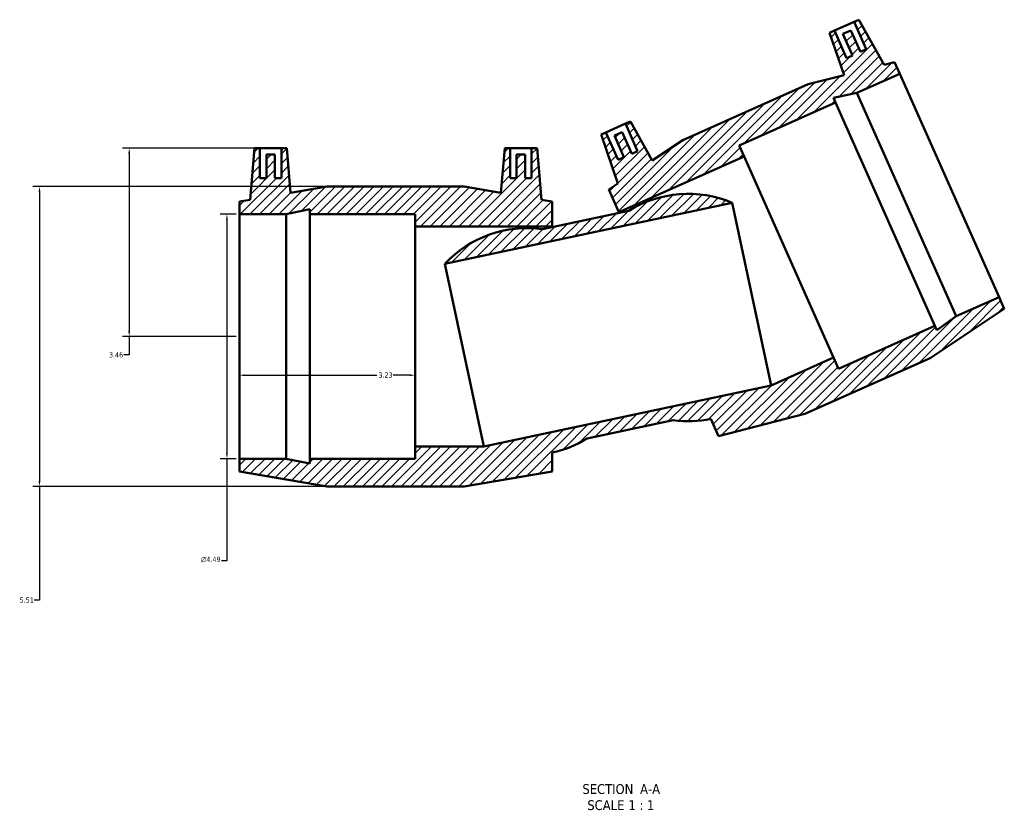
# Model space of a CAD drawing. Header units: inches. Extents: x -4.5 to 74.7, y -34.7 to 55.2.
# Tile 1 of 6: x 15.1 to 33.2, y -34.7 to -20.3. Entities that reach past the tile are written whole.
import ezdxf

# ---------------------------------------------------------------- set-up
doc = ezdxf.new("R2010")
doc.units = ezdxf.units.IN
doc.header["$MEASUREMENT"] = 0
for name, color, linetype, lineweight in [('Dimension (ANSI)', 7, 'Continuous', 25), ('Hatch (ANSI)', 7, 'Continuous', 18), ('Symbol (ANSI)', 7, 'Continuous', 25), ('Visible (ANSI)', 7, 'Continuous', 50)]:
    doc.layers.add(name, color=color, linetype=linetype, lineweight=lineweight)
doc.styles.add('Label Text (ANSI)', font='tahoma.ttf')
doc.styles.add('Note Text (ANSI)', font='tahoma.ttf')
doc.dimstyles.new('Default (ANSI)', dxfattribs={"dimtxt": 0.094488, "dimasz": 0.098425, "dimexe": 0.125, "dimexo": 0.0625, "dimgap": 0.031496, "dimtad": 0, "dimtih": 1, "dimtoh": 1, "dimrnd": 1e-08, "dimzin": 4, "dimdsep": 46, "dimtxsty": 'Note Text (ANSI)', "dimcen": 0.09, "dimdle": 0.393701, "dimclrd": 256, "dimclre": 256, "dimclrt": 5, "dimadec": 0, "dimazin": 1, "dimtfac": 1, "dimtofl": 0, "dimtmove": 0, "dimatfit": 3, "dimfxl": 1, "dimtolj": 1, "dimtzin": 4, "dimlwd": -1, "dimlwe": -1, "dimarcsym": 0})

# ---------------------------------------------------------------- blocks, each defined once
blk = doc.blocks.new('*D7')
at = {"layer": 'Defpoints', "color": 0, "transparency": 16777216}
for p in [(19.113, -26.073), (22.343, -26.073), (22.343, -26.785)]:
    blk.add_point(p, dxfattribs=at)
at = {"layer": 'Dimension (ANSI)', "transparency": 16777216}
for p, q in [((19.211, -26.785), (21.637, -26.785)), ((22.245, -26.785), (21.939, -26.785))]:
    blk.add_line(p, q, dxfattribs=at)
for points in [[(19.211, -26.768), (19.211, -26.801), (19.113, -26.785)], [(22.245, -26.768), (22.245, -26.801), (22.343, -26.785)]]:
    blk.add_solid(points, dxfattribs=at)
at = {"layer": 'Dimension (ANSI)', "color": 5, "transparency": 16777216, "insert": (21.669, -26.735), "char_height": 0.0945, "attachment_point": 1, "style": 'Note Text (ANSI)'}
blk.add_mtext('\\A1;3.23', dxfattribs=at)
blk = doc.blocks.new('*D8')
at = {"layer": 'Defpoints', "color": 0, "transparency": 16777216}
for p in [(19.491, -22.613), (17.089, -26.073), (19.113, -26.073)]:
    blk.add_point(p, dxfattribs=at)
at = {"layer": 'Dimension (ANSI)', "transparency": 16777216}
for p, q in [((19.429, -22.613), (16.964, -22.613)), ((17.089, -22.711), (17.089, -25.974)), ((19.051, -26.073), (16.964, -26.073)), ((17.089, -26.073), (17.089, -26.413)), ((17.089, -26.413), (16.99, -26.413))]:
    blk.add_line(p, q, dxfattribs=at)
for points in [[(17.072, -22.711), (17.105, -22.711), (17.089, -22.613)], [(17.072, -25.974), (17.105, -25.974), (17.089, -26.073)]]:
    blk.add_solid(points, dxfattribs=at)
at = {"layer": 'Dimension (ANSI)', "color": 5, "transparency": 16777216, "insert": (16.717, -26.363), "char_height": 0.0945, "attachment_point": 1, "style": 'Note Text (ANSI)'}
blk.add_mtext('\\A1;3.46', dxfattribs=at)
blk = doc.blocks.new('*D9')
at = {"layer": 'Defpoints', "color": 0, "transparency": 16777216}
for p in [(19.113, -23.827), (18.884, -28.319), (19.113, -28.319)]:
    blk.add_point(p, dxfattribs=at)
at = {"layer": 'Dimension (ANSI)', "transparency": 16777216}
for p, q in [((19.051, -23.827), (18.759, -23.827)), ((18.884, -23.925), (18.884, -28.22)), ((19.051, -28.319), (18.759, -28.319)), ((18.884, -28.319), (18.884, -30.193)), ((18.884, -30.193), (18.786, -30.193))]:
    blk.add_line(p, q, dxfattribs=at)
for points in [[(18.868, -23.925), (18.901, -23.925), (18.884, -23.827)], [(18.868, -28.22), (18.901, -28.22), (18.884, -28.319)]]:
    blk.add_solid(points, dxfattribs=at)
at = {"layer": 'Dimension (ANSI)', "color": 5, "transparency": 16777216, "insert": (18.406, -30.122), "char_height": 0.09449, "attachment_point": 1, "style": 'Note Text (ANSI)'}
blk.add_mtext('\\A1;{\\fAIGDT|b0|i0;\\H0.0945;\\ln}\\fTahoma|b0|i0;\\H0.0945;4.49', dxfattribs=at)
blk = doc.blocks.new('*D10')
at = {"layer": 'Defpoints', "color": 0, "transparency": 16777216}
for p in [(20.728, -23.318), (15.44, -28.828), (20.728, -28.828)]:
    blk.add_point(p, dxfattribs=at)
at = {"layer": 'Dimension (ANSI)', "transparency": 16777216}
for p, q in [((20.666, -23.318), (15.315, -23.318)), ((15.44, -23.416), (15.44, -28.729)), ((20.666, -28.828), (15.315, -28.828)), ((15.44, -28.828), (15.44, -30.918)), ((15.44, -30.918), (15.341, -30.918))]:
    blk.add_line(p, q, dxfattribs=at)
for points in [[(15.423, -23.416), (15.456, -23.416), (15.44, -23.318)], [(15.423, -28.729), (15.456, -28.729), (15.44, -28.828)]]:
    blk.add_solid(points, dxfattribs=at)
at = {"layer": 'Dimension (ANSI)', "color": 5, "transparency": 16777216, "insert": (15.076, -30.869), "char_height": 0.0945, "attachment_point": 1, "style": 'Note Text (ANSI)'}
blk.add_mtext('\\A1;5.51', dxfattribs=at)

msp = doc.modelspace()

# ---------------------------------------------------------------- hatches: boundary and pattern name
at = {"layer": 'Hatch (ANSI)'}
h = msp.add_hatch(dxfattribs=at)
h.set_pattern_fill('ANSI31', color=256, style=0)
edge = h.paths.add_edge_path()
edge.add_ellipse((24.409, -26.169), major_axis=(-2.07, 0.275), ratio=1, start_angle=270, end_angle=324.3133)
edge.add_line((22.889, -24.738), (28.168, -23.616))
edge.add_ellipse((27.361, -25.541), major_axis=(-1.925, 0.807), ratio=1, start_angle=270, end_angle=324.3133)
edge.add_line((26.268, -23.762), (24.684, -24.099))
h.paths.add_polyline_path([(23.246, -23.318), (20.728, -23.318), (20.055, -23.432), (19.983, -22.613), (19.885, -22.613), (19.885, -23.164), (19.767, -23.164), (19.767, -22.731), (19.609, -22.731), (19.609, -23.164), (19.491, -23.164), (19.491, -22.613), (19.393, -22.613), (19.31, -23.56), (19.113, -23.593), (19.113, -23.827), (19.974, -23.827), (20.405, -23.735), (20.405, -23.827), (22.343, -23.827), (22.343, -24.051), (24.861, -24.051), (24.861, -23.593), (24.664, -23.56), (24.582, -22.613), (24.483, -22.613), (24.483, -23.164), (24.365, -23.164), (24.365, -22.731), (24.208, -22.731), (24.208, -23.164), (24.089, -23.164), (24.089, -22.613), (23.991, -22.613), (23.919, -23.432)])
h.paths.add_polyline_path([(29.565, -21.439), (27.264, -22.463), (26.696, -22.842), (26.297, -22.122), (26.207, -22.162), (26.431, -22.666), (26.323, -22.714), (26.147, -22.318), (26.003, -22.382), (26.18, -22.778), (26.072, -22.826), (25.847, -22.323), (25.758, -22.363), (26.067, -23.261), (25.901, -23.372), (26.087, -23.79), (28.388, -22.766), (28.296, -22.561), (30.067, -21.773), (30.029, -21.689), (30.46, -21.598), (31.247, -21.247), (31.152, -21.034), (30.959, -21.083), (30.498, -20.252), (30.408, -20.292), (30.632, -20.796), (30.524, -20.844), (30.348, -20.448), (30.204, -20.512), (30.38, -20.908), (30.272, -20.956), (30.048, -20.452), (29.958, -20.492), (30.226, -21.27)])
edge = h.paths.add_edge_path()
edge.add_line((29.505, -27.497), (31.806, -26.473))
edge.add_line((31.806, -26.473), (33.169, -25.564))
edge.add_line((33.169, -25.564), (33.074, -25.351))
edge.add_line((33.074, -25.351), (32.287, -25.701))
edge.add_line((32.287, -25.701), (31.931, -25.96))
edge.add_line((31.931, -25.96), (31.894, -25.877))
edge.add_line((31.894, -25.877), (30.123, -26.665))
edge.add_line((30.123, -26.665), (30.032, -26.46))
edge.add_line((30.032, -26.46), (28.882, -26.972))
edge.add_line((28.882, -26.972), (23.602, -28.094))
edge.add_line((23.602, -28.094), (22.343, -28.094))
edge.add_line((22.343, -28.094), (22.343, -28.319))
edge.add_line((22.343, -28.319), (20.405, -28.319))
edge.add_line((20.405, -28.319), (20.405, -28.41))
edge.add_line((20.405, -28.41), (19.974, -28.319))
edge.add_line((19.974, -28.319), (19.113, -28.319))
edge.add_line((19.113, -28.319), (19.113, -28.552))
edge.add_line((19.113, -28.552), (20.728, -28.828))
edge.add_line((20.728, -28.828), (23.246, -28.828))
edge.add_line((23.246, -28.828), (24.861, -28.552))
edge.add_line((24.861, -28.552), (24.861, -28.207))
edge.add_ellipse((24.409, -26.169), major_axis=(2.038, 0.452), ratio=1, start_angle=270, end_angle=289.0718)
edge.add_line((25.502, -27.948), (27.086, -27.611))
edge.add_ellipse((27.361, -25.541), major_axis=(2.07, -0.275), ratio=1, start_angle=270, end_angle=289.0718)
edge.add_line((27.778, -27.587), (27.918, -27.902))
edge.add_line((27.918, -27.902), (29.505, -27.497))

# ---------------------------------------------------------------- linework, layer by layer
at = {"layer": 'Visible (ANSI)'}
for p, q in [((30.498, -20.252), (30.408, -20.292)), ((30.959, -21.083), (30.498, -20.252)), ((30.048, -20.452), (30.408, -20.292)), ((30.408, -20.292), (30.632, -20.796)), ((30.048, -20.452), (29.958, -20.492)), ((29.958, -20.492), (30.226, -21.27)), ((30.272, -20.956), (30.048, -20.452)), ((30.348, -20.448), (30.204, -20.512)), ((30.204, -20.512), (30.38, -20.908)), ((30.524, -20.844), (30.348, -20.448)), ((30.632, -20.796), (30.524, -20.844)), ((30.38, -20.908), (30.272, -20.956)), ((31.152, -21.034), (30.959, -21.083)), ((31.247, -21.247), (31.152, -21.034)), ((30.226, -21.27), (29.565, -21.439)), ((30.46, -21.598), (31.247, -21.247)), ((33.074, -25.351), (31.247, -21.247)), ((29.565, -21.439), (27.264, -22.463)), ((30.029, -21.689), (30.46, -21.598)), ((30.067, -21.773), (30.029, -21.689)), ((32.287, -25.701), (30.46, -21.598)), ((28.296, -22.561), (30.067, -21.773)), ((31.894, -25.877), (30.067, -21.773)), ((25.847, -22.323), (26.207, -22.162)), ((26.297, -22.122), (26.207, -22.162)), ((26.207, -22.162), (26.431, -22.666)), ((26.696, -22.842), (26.297, -22.122)), ((25.847, -22.323), (25.758, -22.363)), ((25.758, -22.363), (26.067, -23.261)), ((26.072, -22.826), (25.847, -22.323)), ((26.147, -22.318), (26.003, -22.382)), ((26.003, -22.382), (26.18, -22.778)), ((26.323, -22.714), (26.147, -22.318)), ((19.393, -22.613), (19.31, -23.56)), ((19.491, -22.613), (19.393, -22.613)), ((19.491, -23.164), (19.491, -22.613)), ((19.491, -22.613), (19.885, -22.613)), ((19.983, -22.613), (19.885, -22.613)), ((19.885, -22.613), (19.885, -23.164)), ((20.055, -23.432), (19.983, -22.613)), ((23.991, -22.613), (23.919, -23.432)), ((24.089, -22.613), (23.991, -22.613)), ((24.089, -23.164), (24.089, -22.613)), ((24.089, -22.613), (24.483, -22.613)), ((24.582, -22.613), (24.483, -22.613)), ((24.483, -22.613), (24.483, -23.164)), ((24.664, -23.56), (24.582, -22.613)), ((27.264, -22.463), (26.696, -22.842)), ((28.388, -22.766), (28.296, -22.561)), ((19.767, -22.731), (19.609, -22.731)), ((19.609, -22.731), (19.609, -23.164)), ((19.767, -23.164), (19.767, -22.731)), ((24.365, -22.731), (24.208, -22.731)), ((24.208, -22.731), (24.208, -23.164)), ((24.365, -23.164), (24.365, -22.731)), ((26.18, -22.778), (26.072, -22.826)), ((26.087, -23.79), (28.388, -22.766)), ((26.431, -22.666), (26.323, -22.714)), ((30.032, -26.46), (28.388, -22.766)), ((19.609, -23.164), (19.491, -23.164)), ((19.885, -23.164), (19.767, -23.164)), ((20.728, -23.318), (20.055, -23.432)), ((23.246, -23.318), (20.728, -23.318)), ((23.919, -23.432), (23.246, -23.318)), ((24.208, -23.164), (24.089, -23.164)), ((24.483, -23.164), (24.365, -23.164)), ((26.067, -23.261), (25.901, -23.372)), ((25.901, -23.372), (26.087, -23.79)), ((19.31, -23.56), (19.113, -23.593)), ((19.113, -23.593), (19.113, -23.827)), ((22.889, -24.738), (28.168, -23.616)), ((24.861, -23.593), (24.664, -23.56)), ((24.861, -24.051), (24.861, -23.593)), ((28.168, -23.616), (28.882, -26.972)), ((19.113, -23.827), (19.974, -23.827)), ((19.113, -28.319), (19.113, -23.827)), ((19.974, -23.827), (20.405, -23.735)), ((19.974, -28.319), (19.974, -23.827)), ((20.405, -23.735), (20.405, -23.827)), ((20.405, -23.827), (22.343, -23.827)), ((20.405, -28.319), (20.405, -23.827)), ((22.343, -23.827), (22.343, -24.051)), ((26.268, -23.762), (24.684, -24.099)), ((26.091, -23.8), (26.087, -23.79)), ((22.343, -24.051), (24.861, -24.051)), ((22.343, -28.094), (22.343, -24.051)), ((24.861, -24.061), (24.861, -24.051)), ((22.889, -24.738), (23.602, -28.094)), ((33.074, -25.351), (32.287, -25.701)), ((33.169, -25.564), (33.074, -25.351)), ((31.806, -26.473), (33.169, -25.564)), ((32.287, -25.701), (31.931, -25.96)), ((31.894, -25.877), (30.123, -26.665)), ((31.931, -25.96), (31.894, -25.877)), ((30.032, -26.46), (28.882, -26.972)), ((29.505, -27.497), (31.806, -26.473)), ((30.123, -26.665), (30.032, -26.46)), ((28.882, -26.972), (23.602, -28.094)), ((27.918, -27.902), (29.505, -27.497)), ((25.502, -27.948), (27.086, -27.611)), ((27.778, -27.587), (27.918, -27.902)), ((23.602, -28.094), (22.343, -28.094)), ((22.343, -28.094), (22.343, -28.319)), ((24.861, -28.552), (24.861, -28.207)), ((19.974, -28.319), (19.113, -28.319)), ((19.113, -28.319), (19.113, -28.552)), ((20.405, -28.41), (19.974, -28.319)), ((22.343, -28.319), (20.405, -28.319)), ((20.405, -28.319), (20.405, -28.41)), ((19.113, -28.552), (20.728, -28.828)), ((23.246, -28.828), (24.861, -28.552)), ((20.728, -28.828), (23.246, -28.828))]:
    msp.add_line(p, q, dxfattribs=at)
for centre, start, end in [((27.361, -25.541), 67.2515, 121.5648), ((24.409, -26.169), 82.4352, 136.7485), ((27.361, -25.541), 262.4352, 281.507), ((24.409, -26.169), 282.493, 301.5648)]:
    msp.add_arc(centre, 2.088, start, end, dxfattribs=at)

# ---------------------------------------------------------------- texts
at = {"layer": 'Symbol (ANSI)', "char_height": 0.18, "attachment_point": 7, "style": 'Label Text (ANSI)'}
for s, insert in [('SECTION', (25.416, -34.482)), (' A-A', (26.409, -34.478)), ('SCALE', (25.507, -34.778)), (' 1 : 1', (26.195, -34.774))]:
    msp.add_mtext(s, dxfattribs=dict(at, insert=insert))

# ---------------------------------------------------------------- dimensions: what is measured, and where the dimension line sits
at = {"layer": 'Dimension (ANSI)'}
for base, p1, p2, angle, override, picture, middle in [((17.089, -26.073), (19.491, -22.613), (19.113, -26.073), 90, {"dimgap": 0.031496, "dimdec": 2, "dimtol": 0, "dimlim": 0, "dimtp": 0, "dimtm": 0, "dimtdec": 2, "dimatfit": 2}, '*D8', (16.838, -26.413)), ((15.44, -28.828), (20.728, -23.318), (20.728, -28.828), 90, {"dimgap": 0.031496, "dimdec": 2, "dimtol": 0, "dimlim": 0, "dimtp": 0, "dimtm": 0, "dimtdec": 2, "dimatfit": 2}, '*D10', (15.193, -30.918)), ((22.343, -26.785), (19.113, -26.073), (22.343, -26.073), 180, {"dimgap": 0.031496, "dimtih": 0, "dimtoh": 0, "dimdec": 2, "dimse1": 1, "dimse2": 1, "dimtol": 0, "dimlim": 0, "dimtp": 0, "dimtm": 0, "dimtdec": 2, "dimatfit": 1}, '*D7', (21.788, -26.785))]:
    dim = msp.add_linear_dim(base=base, p1=p1, p2=p2, angle=angle, dimstyle='Default (ANSI)', override=override, dxfattribs=at)
    dim.commit()
    dim.dimension.update_dxf_attribs({"geometry": picture, "text_midpoint": middle, "dimtype": 160})
dim = msp.add_linear_dim(base=(18.884, -28.319), p1=(19.113, -23.827), p2=(19.113, -28.319), angle=90, text='{\\fAIGDT|b0|i0;\\H0.0945;\\ln}\\fTahoma|b0|i0;\\H0.0945;<>', dimstyle='Default (ANSI)', override={"dimgap": 0.031496, "dimdec": 2, "dimtol": 0, "dimlim": 0, "dimtp": 0, "dimtm": 0, "dimtdec": 2, "dimatfit": 2}, dxfattribs=at)
dim.commit()
dim.dimension.update_dxf_attribs({"geometry": '*D9', "text_midpoint": (18.58, -30.193), "dimtype": 160})

doc.saveas('drawing.dxf')
